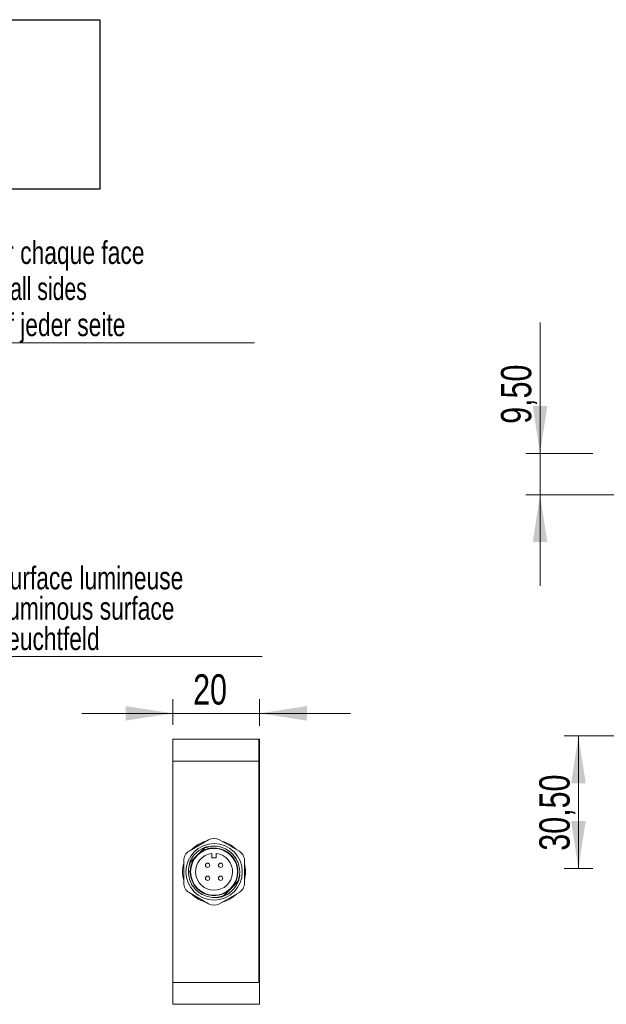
# Model space of a CAD drawing. Header units: millimetres. Extents: x 16 to 406, y 17 to 284.
# Tile 14 of 28: x 157 to 198, y 216 to 284. Entities that reach past the tile are written whole.
import ezdxf

# ---------------------------------------------------------------- set-up
doc = ezdxf.new("R2010")
doc.units = ezdxf.units.MM
doc.styles.add('SLDTEXTSTYLE0', font='TXT', dxfattribs={"width": 0.75})
doc.styles.add('SLDTEXTSTYLE1', font='TXT', dxfattribs={"width": 0.696429})
doc.dimstyles.new('SLDDIMSTYLE0', dxfattribs={"dimtxt": 2.116667, "dimasz": 3.302, "dimexe": 0, "dimexo": 0.0625, "dimgap": 0.529167, "dimtad": 1, "dimtoh": 1, "dimlfac": 3.3, "dimrnd": 1e-09, "dimzin": 12, "dimdsep": 46, "dimtxsty": 'SLDTEXTSTYLE0', "dimsah": 1, "dimcen": 0.09, "dimadec": 0, "dimazin": 0, "dimtfac": 1, "dimtofl": 0, "dimtmove": 0, "dimatfit": 3, "dimfxl": 1, "dimtolj": 1, "dimtzin": 12, "dimarcsym": 0})
doc.dimstyles.new('SLDDIMSTYLE2', dxfattribs={"dimtxt": 2.116667, "dimasz": 3.302, "dimexe": 0, "dimexo": 0.0625, "dimgap": 0.529167, "dimtad": 1, "dimtoh": 1, "dimlfac": 3.3, "dimrnd": 1e-09, "dimzin": 12, "dimdsep": 46, "dimtxsty": 'SLDTEXTSTYLE0', "dimsah": 1, "dimcen": 0.09, "dimadec": 0, "dimazin": 0, "dimtfac": 1, "dimtofl": 0, "dimtmove": 0, "dimatfit": 3, "dimfxl": 1, "dimtolj": 1, "dimtzin": 12, "dimarcsym": 0})
doc.dimstyles.new('SLDDIMSTYLE3', dxfattribs={"dimtxt": 1.5875, "dimasz": 3.302, "dimexe": 0, "dimexo": 0.0625, "dimgap": 0.396875, "dimtad": 0, "dimtih": 1, "dimtoh": 1, "dimlfac": 3.3, "dimrnd": 1e-09, "dimzin": 12, "dimdsep": 46, "dimtxsty": 'SLDTEXTSTYLE0', "dimsah": 1, "dimcen": 0.09, "dimadec": 0, "dimazin": 0, "dimtfac": 1, "dimtmove": 0, "dimatfit": 3, "dimfxl": 1, "dimtolj": 1, "dimtzin": 12, "dimarcsym": 0})
picture_1 = doc.add_image_def('image2.bmp', size_in_pixel=(285, 62))

# ---------------------------------------------------------------- blocks, each defined once
blk = doc.blocks.new('SW_NOTE_1')
at = {"color": 0, "linetype": 'Continuous', "lineweight": 0}
for p, q in [((0, 0), (18.692, 0)), ((18.692, 0), (0, 0)), ((0, 0), (18.692, 0)), ((18.692, 0), (0, 0)), ((0, 0), (18.692, 0)), ((18.692, 0), (0, 0))]:
    blk.add_line(p, q, dxfattribs=at)
at = {"color": 0, "linetype": 'Continuous', "lineweight": 0, "char_height": 1.5875, "attachment_point": 1, "style": 'SLDTEXTSTYLE0'}
for s, insert in [('Surface lumineuse', (0.005, 6.28)), ('Luminous surface', (0.005, 4.163)), ('Leuchtfeld', (0.005, 2.046))]:
    blk.add_mtext(s, dxfattribs=dict(at, insert=insert))
blk = doc.blocks.new('*D21')
at = {"color": 7, "linetype": 'Continuous', "lineweight": 0}
for p, q in [((167.383, 235.214), (167.383, 237.024)), ((173.444, 235.153), (173.444, 237.024)), ((167.383, 236.024), (161.033, 236.024)), ((173.444, 236.024), (167.383, 236.024)), ((173.444, 236.024), (179.794, 236.024))]:
    blk.add_line(p, q, dxfattribs=at)
for points in [[(167.383, 236.024), (164.081, 236.532), (164.081, 235.516)], [(173.444, 236.024), (176.746, 235.516), (176.746, 236.532)]]:
    blk.add_solid(points, dxfattribs=at)
at = {"color": 7, "linetype": 'Continuous', "lineweight": 0, "insert": (168.802, 238.752), "char_height": 2.1167, "attachment_point": 1, "style": 'SLDTEXTSTYLE0'}
blk.add_mtext('20', dxfattribs=at)
blk = doc.blocks.new('SW_SYMBOL_HOLE_DEPTH')
at = {"color": 0, "linetype": 'Continuous', "lineweight": 0}
for p, q in [((0, 875), (800, 875)), ((400, 875), (400, 75)), ((100, 555), (400, 75)), ((700, 555), (400, 75))]:
    blk.add_line(p, q, dxfattribs=at)
blk = doc.blocks.new('*D27')
at = {"color": 7, "linetype": 'Continuous', "lineweight": 0}
for p, q in [((137.548, 255.241), (144.185, 261.879)), ((144.185, 261.879), (173.076, 261.879)), ((136.841, 254.533), (137.548, 255.241))]:
    blk.add_line(p, q, dxfattribs=at)
blk.add_solid([(137.548, 255.241), (140.242, 257.217), (139.523, 257.935)], dxfattribs=at)
at = {"color": 7, "linetype": 'Continuous', "lineweight": 0, "xscale": 0.0020277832, "yscale": 0.0020277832, "zscale": 0.0020277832}
for p in [(150.479, 267.134), (150.479, 264.617), (150.479, 262.099)]:
    blk.add_blockref('SW_SYMBOL_HOLE_DEPTH', p, dxfattribs=at)
at = {"color": 7, "linetype": 'Continuous', "lineweight": 0, "char_height": 1.5875, "attachment_point": 1}
for s, insert, style in [('M4', (147.36, 268.96), 'SLDTEXTSTYLE0'), ('3 sur chaque face', (152.749, 268.96), 'SLDTEXTSTYLE0'), ('3 on all sides', (152.749, 266.443), 'SLDTEXTSTYLE1'), ('M4', (147.36, 266.443), 'SLDTEXTSTYLE0'), ('M4', (147.36, 263.925), 'SLDTEXTSTYLE0'), ('3 auf jeder seite', (152.749, 263.925), 'SLDTEXTSTYLE0')]:
    blk.add_mtext(s, dxfattribs=dict(at, insert=insert, style=style))
blk = doc.blocks.new('*D28')
at = {"color": 7, "linetype": 'Continuous', "lineweight": 0}
for p, q in [((201.554, 234.453), (194.691, 234.453)), ((195.691, 225.21), (195.691, 234.453)), ((196.705, 225.21), (194.691, 225.21))]:
    blk.add_line(p, q, dxfattribs=at)
for points in [[(195.691, 234.453), (195.183, 231.151), (196.199, 231.151)], [(195.691, 225.21), (196.199, 228.512), (195.183, 228.512)]]:
    blk.add_solid(points, dxfattribs=at)
at = {"color": 7, "linetype": 'Continuous', "lineweight": 0, "insert": (192.962, 226.443), "char_height": 2.1167, "attachment_point": 1, "rotation": 90, "style": 'SLDTEXTSTYLE0'}
blk.add_mtext('30,50', dxfattribs=at)
blk = doc.blocks.new('*D34')
at = {"color": 7, "linetype": 'Continuous', "lineweight": 0}
for p, q in [((193.012, 254.151), (193.012, 263.277)), ((196.705, 254.151), (192.012, 254.151)), ((193.012, 254.151), (193.012, 251.273)), ((201.554, 251.273), (192.012, 251.273)), ((193.012, 251.273), (193.012, 244.923))]:
    blk.add_line(p, q, dxfattribs=at)
for points in [[(193.012, 254.151), (193.52, 257.453), (192.504, 257.453)], [(193.012, 251.273), (192.504, 247.971), (193.52, 247.971)]]:
    blk.add_solid(points, dxfattribs=at)
at = {"color": 7, "linetype": 'Continuous', "lineweight": 0, "insert": (190.284, 256.22), "char_height": 2.1167, "attachment_point": 1, "rotation": 90, "style": 'SLDTEXTSTYLE0'}
blk.add_mtext('9,50', dxfattribs=at)

msp = doc.modelspace()

# ---------------------------------------------------------------- linework, layer by layer
at = {"color": 7, "linetype": 'Continuous', "lineweight": 15}
for p, q in [((167.3835, 234.2136), (167.3835, 232.6984)), ((167.3835, 234.2136), (173.3835, 234.2136)), ((173.3835, 232.6984), (173.3835, 234.2136)), ((173.3835, 234.2136), (173.4441, 234.153)), ((173.3835, 234.2136), (173.4441, 234.2136)), ((173.4441, 234.2136), (173.4441, 234.153)), ((173.4441, 234.153), (173.4441, 232.6984)), ((167.3835, 232.6984), (173.3835, 232.6984)), ((167.3835, 232.6984), (167.3835, 217.2439)), ((173.3835, 232.6984), (167.3835, 232.6984)), ((173.4441, 232.6984), (173.3835, 232.6984)), ((173.3835, 217.2439), (173.3835, 232.6984)), ((173.3835, 232.6984), (173.4441, 232.6984)), ((173.4441, 232.6984), (173.4441, 217.2439)), ((169.8835, 227.2018), (168.5198, 226.4145)), ((172.0047, 226.4145), (170.641, 227.2018)), ((169.4904, 226.5564), (168.677, 225.743)), ((168.8815, 225.9045), (169.1052, 226.1282)), ((169.1052, 226.1282), (169.3289, 226.352)), ((170.1107, 226.2501), (170.1107, 225.956)), ((170.4138, 225.956), (170.4138, 226.2501)), ((168.141, 225.7585), (168.141, 224.1839)), ((170.1107, 225.956), (170.4138, 225.956)), ((172.3835, 224.1839), (172.3835, 225.7585)), ((168.5956, 224.9712), (168.4744, 224.9712)), ((171.0341, 223.386), (171.8475, 224.1993)), ((171.643, 224.0378), (171.4193, 223.8141)), ((168.5198, 223.5278), (169.8835, 222.7405)), ((170.641, 222.7405), (172.0047, 223.5278)), ((170.802, 223.2667), (170.9794, 223.3334)), ((171.4193, 223.8141), (171.1956, 223.5904)), ((173.3835, 217.2439), (167.3835, 217.2439)), ((167.3835, 217.2439), (167.3835, 215.7287)), ((173.4441, 217.2439), (167.3835, 217.2439)), ((173.4441, 215.7287), (173.4441, 217.2439)), ((167.3835, 215.7287), (173.4441, 215.7287))]:
    msp.add_line(p, q, dxfattribs=at)
at = {"color": 7, "linetype": 'Continuous', "lineweight": 15, "flags": 128}
for points in [[(168.6211, 225.6804), (168.5248, 225.3927), (168.4991, 225.2675)], [(171.9014, 224.2572), (171.9518, 224.3864), (171.9859, 224.4964)]]:
    msp.add_lwpolyline(points, dxfattribs=at)
at = {"color": 7, "linetype": 'Continuous', "lineweight": 15}
for centre, radius in [((170.2622, 224.9712), 1.9697), ((170.2622, 224.9712), 1.6364), ((169.8077, 225.4257), 0.1515), ((170.7168, 225.4257), 0.1515), ((169.8077, 224.5166), 0.1515), ((170.7168, 224.5166), 0.1515)]:
    msp.add_circle(centre, radius, dxfattribs=at)
for centre, radius, start, end in [((170.2622, 224.9712), 1.8182, 102.295847, 163.999911), ((170.2622, 224.9712), 2.197, 104.909815, 135.090185), ((170.0261, 226.0207), 0.7576, 118.166962, 135), ((170.2622, 224.9712), 1.7879, 90, 113.373219), ((170.2622, 226.5458), 0.7576, 60, 120), ((170.2622, 224.9712), 2.197, 44.909815, 75.090185), ((168.8986, 225.7585), 0.7576, 120, 180), ((170.2622, 224.9712), 1.2879, 96.756327, 83.243673), ((170.2622, 224.9712), 1.6667, 325.942499, 124.057501), ((171.6259, 225.7585), 0.7576, 0, 60), ((170.2622, 224.9712), 2.197, 164.909815, 195.090185), ((169.2127, 225.2073), 0.7576, 135, 152.349437), ((170.2622, 224.9712), 1.6667, 145.942499, 304.057501), ((170.2622, 224.9712), 2.197, 344.909815, 15.090185), ((170.2622, 224.9712), 1.8182, 300, 352.374551), ((168.8986, 224.1839), 0.7576, 180, 240), ((171.3118, 224.735), 0.7576, 315, 332.349437), ((171.6259, 224.1839), 0.7576, 300, 0), ((170.2622, 224.9712), 2.197, 224.909815, 255.090185), ((170.2622, 224.9712), 1.8182, 274.332194, 300), ((170.2622, 224.9712), 2.197, 284.909815, 315.090185), ((170.4984, 223.9216), 0.7576, 297.873136, 315), ((170.2622, 223.3966), 0.7576, 240, 300)]:
    msp.add_arc(centre, radius, start, end, dxfattribs=at)
for points, knots in [([(169.6145, 226.6376), (169.7492, 226.6796), (170.0157, 226.7627), (170.4716, 226.766), (170.9457, 226.6509), (171.3949, 226.3863), (171.7508, 226.0056), (171.984, 225.5399), (172.0731, 225.0272), (172.0297, 224.6129), (171.9512, 224.3879), (171.9287, 224.3234)], [0, 0, 0, 0, 0.1022366, 0.2022374, 0.3275893, 0.453053, 0.5761297, 0.7020397, 0.826613, 0.95032, 1, 1, 1, 1]), ([(169.6145, 226.6376), (169.593, 226.6161), (169.5366, 226.5596), (169.4419, 226.4649), (169.3666, 226.3897), (169.3289, 226.352)], [0, 0, 0, 0, 0.2340907, 0.615335, 1, 1, 1, 1]), ([(168.4826, 224.9712), (168.4828, 225.0625), (168.4834, 225.2842), (168.5542, 225.495), (168.5958, 225.6189)], [0, 0, 0, 0, 0.4121576, 1, 1, 1, 1]), ([(168.8815, 225.9045), (168.8326, 225.8557), (168.7591, 225.7821), (168.665, 225.6881), (168.6189, 225.642), (168.5958, 225.6189)], [0, 0, 0, 0, 0.4964608, 0.7479056, 1, 1, 1, 1]), ([(170.91, 223.3048), (170.7887, 223.2662), (170.5059, 223.1762), (170.0285, 223.1749), (169.5278, 223.3132), (169.0862, 223.5915), (168.7442, 223.9829), (168.5175, 224.4553), (168.4887, 224.8001), (168.4744, 224.9712)], [0, 0, 0, 0, 0.1099443, 0.2564948, 0.4061255, 0.5552241, 0.7020255, 0.8521377, 1, 1, 1, 1]), ([(171.643, 224.0378), (171.6919, 224.0866), (171.7654, 224.1602), (171.8595, 224.2543), (171.9056, 224.3003), (171.9287, 224.3234)], [0, 0, 0, 0, 0.4964617, 0.7479036, 1, 1, 1, 1]), ([(170.91, 223.3048), (170.9315, 223.3262), (170.9879, 223.3827), (171.0826, 223.4774), (171.1578, 223.5526), (171.1956, 223.5904)], [0, 0, 0, 0, 0.2340907, 0.6153349, 1, 1, 1, 1])]:
    msp.add_open_spline(points, degree=3, knots=knots, dxfattribs=at)

# ---------------------------------------------------------------- block references
at = {"color": 7, "linetype": 'Continuous', "lineweight": 0}
msp.add_blockref('SW_NOTE_1', (154.9274, 239.9795), dxfattribs=at)

# ---------------------------------------------------------------- dimensions: what is measured, and where the dimension line sits
dim = msp.add_diameter_dim_2p(p1=(136.8409, 254.5334), p2=(137.5479, 255.2406), text='M4{\\fGDT;x}3 sur chaque face\\PM4{\\fGDT;x}3 on all sides\\PM4{\\fGDT;x}3 auf jeder seite', dimstyle='SLDDIMSTYLE3', override={"dimpost": '<>'}, dxfattribs=at)
dim.commit()
dim.dimension.update_dxf_attribs({"geometry": '*D27', "text_midpoint": (159.4238, 265.6551), "dimtype": 163})
for base, p1, p2, dimstyle, picture, middle in [((193.0124, 251.2727), (197.7054, 254.1515), (202.5539, 251.2727), 'SLDDIMSTYLE2', '*D34', (193.0124, 258.9549)), ((195.6907, 234.4529), (197.7054, 225.2104), (202.5539, 234.4529), 'SLDDIMSTYLE0', '*D28', (195.6907, 229.9582))]:
    dim = msp.add_linear_dim(base=base, p1=p1, p2=p2, angle=90, dimstyle=dimstyle, dxfattribs=at)
    dim.commit()
    dim.dimension.update_dxf_attribs({"geometry": picture, "text_midpoint": middle, "dimtype": 160})
dim = msp.add_linear_dim(base=(167.3835, 236.0236), p1=(173.4441, 234.153), p2=(167.3835, 234.2136), dimstyle='SLDDIMSTYLE2', dxfattribs=at)
dim.commit()
dim.dimension.update_dxf_attribs({"geometry": '*D21', "text_midpoint": (170.3655, 236.0236), "dimtype": 160})

# ---------------------------------------------------------------- pictures from other files: only their frames are drawn
image = msp.add_image(picture_1, insert=(107.9418, 272.5868), size_in_units=(54.3471, 11.8229))
image.dxf.flags = 7

doc.saveas('drawing.dxf')
